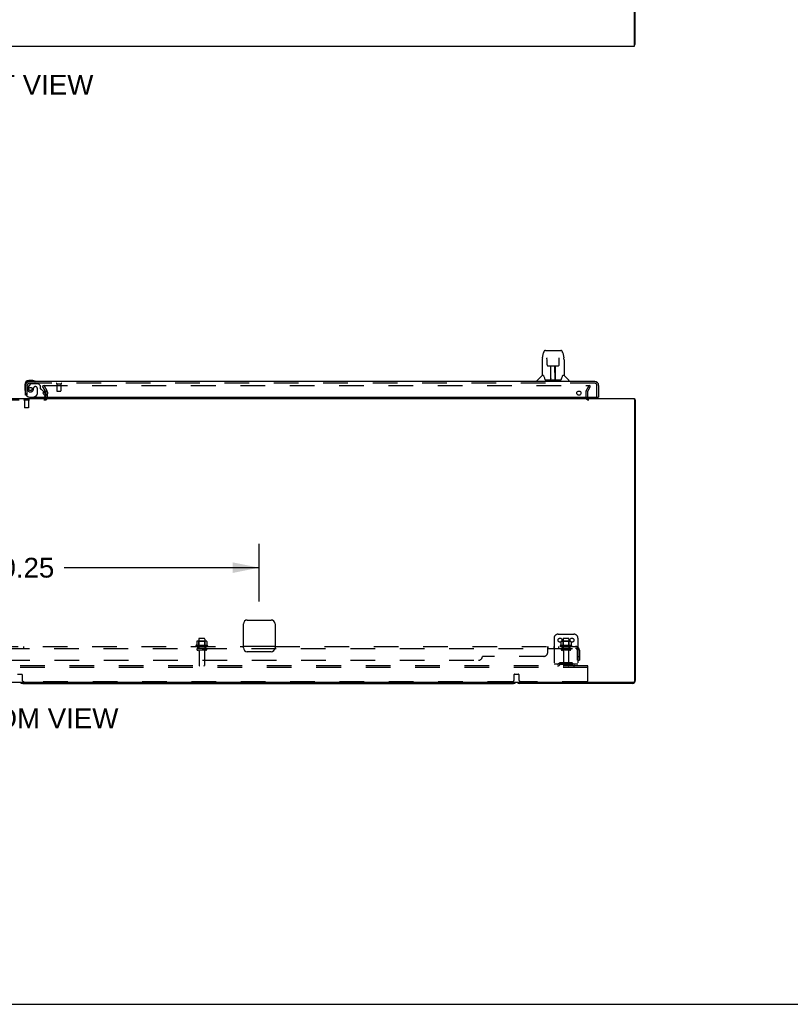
# Model space of a CAD drawing. Header units: inches. Extents: x 0 to 283, y 0 to 183.
# Tile 3 of 70: x 98 to 147, y 0 to 62. Entities that reach past the tile are written whole.
import ezdxf

# ---------------------------------------------------------------- set-up
doc = ezdxf.new("R2010")
doc.units = ezdxf.units.IN
doc.header["$LTSCALE"] = 15.583333
doc.header["$MEASUREMENT"] = 0
doc.linetypes.add('HIDDEN', pattern=[0.2, 0.1, -0.1])
doc.layers.get('0').update_dxf_attribs({"linetype": 'CONTINUOUS'})
for name, color, linetype in [('DEFAULT_2', 8, 'HIDDEN'), ('DIMENSIONS', 7, 'CONTINUOUS'), ('RIGHTHAND_DOOR_ASSEMBLY', 7, 'CONTINUOUS'), ('SUBPANEL', 7, 'CONTINUOUS')]:
    doc.layers.add(name, color=color, linetype=linetype)
doc.styles.get("Standard").update_dxf_attribs({"font": 'arial.ttf'})
doc.dimstyles.new('DIMSTYLE_1', dxfattribs={"dimtxt": 1.25, "dimasz": 1.666667, "dimexe": 0.09, "dimexo": 0.07, "dimgap": 0.0375, "dimtad": 0, "dimtih": 1, "dimtoh": 1, "dimzin": 4, "dimdsep": 46, "dimtxsty": 'Standard', "dimblk": '_FILLED', "dimblk1": '_FILLED', "dimblk2": '_FILLED', "dimcen": 0.09, "dimadec": 3, "dimazin": 1, "dimtfac": 1, "dimtdec": 3, "dimtofl": 0, "dimtmove": 0, "dimatfit": 3, "dimldrblk": '_FILLED', "dimfxl": 0, "dimtolj": 1, "dimtzin": 4, "dimarcsym": 0})

# ---------------------------------------------------------------- blocks, each defined once
blk = doc.blocks.new('_FILLED')
at = {"color": 0, "linetype": 'ByBlock'}
blk.add_solid([(0, 0), (-1, 0.2), (-1, -0.2)], dxfattribs=at)
blk = doc.blocks.new('*D14')
at = {"layer": 'DIMENSIONS', "color": 2, "linetype": 'Continuous'}
for p, q in [((83.167, 25.438), (83.167, 29.076)), ((113.417, 25.438), (113.417, 29.076)), ((83.167, 27.576), (95.483, 27.576)), ((113.417, 27.576), (101.101, 27.576))]:
    blk.add_line(p, q, dxfattribs=at)
at = {"layer": 'DIMENSIONS', "color": 2, "linetype": 'Continuous', "xscale": 1.6666666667, "yscale": 1.6666666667, "zscale": 1.6666666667, "rotation": 180}
blk.add_blockref('_FILLED', (83.167, 27.576), dxfattribs=at)
at = {"layer": 'DIMENSIONS', "color": 2, "linetype": 'Continuous', "xscale": 1.6666666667, "yscale": 1.6666666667, "zscale": 1.6666666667}
blk.add_blockref('_FILLED', (113.417, 27.576), dxfattribs=at)
at = {"layer": 'DIMENSIONS', "color": 2, "linetype": 'Continuous', "insert": (98.292, 28.201), "char_height": 1.25, "width": 4.36803, "attachment_point": 2, "line_spacing_factor": 0.9}
blk.add_mtext('30.25', dxfattribs=at)

msp = doc.modelspace()

# ---------------------------------------------------------------- linework, layer by layer
at = {"color": 3, "linetype": 'Continuous'}
for p, q in [((137.167, 60.614), (137.167, 128.406)), ((137.115, 60.51), (137.115, 63.867)), ((59.469, 60.51), (137.115, 60.51)), ((99.938, 38.469), (99.938, 38.676)), ((59.469, 38.271), (137.115, 38.271)), ((137.115, 38.271), (137.115, 20.383)), ((137.167, 38.167), (137.167, 20.46)), ((112.667, 24.271), (114.167, 24.271)), ((112.417, 22.521), (112.417, 24.021)), ((114.417, 24.021), (114.417, 22.521)), ((114.167, 22.271), (112.667, 22.271)), ((137.055, 20.323), (59.529, 20.323)), ((136.978, 20.271), (129.856, 20.271))]:
    msp.add_line(p, q, dxfattribs=at)
at = {"color": 7, "linetype": 'Continuous'}
for p, q in [((137.115, 60.614), (137.167, 60.614)), ((137.126, 38.2), (137.115, 38.191)), ((137.115, 38.167), (137.167, 38.167)), ((98.481, 20.271), (129.478, 20.271)), ((0, 0), (283.333, 0))]:
    msp.add_line(p, q, dxfattribs=at)
at = {"color": 3, "linetype": 'Continuous'}
for points in [[(137.126, 38.2), (137.128, 38.198), (137.13, 38.196), (137.132, 38.194), (137.135, 38.192), (137.138, 38.19), (137.141, 38.189), (137.144, 38.187)], [(137.144, 38.187), (137.15, 38.184), (137.153, 38.183), (137.155, 38.181), (137.158, 38.18), (137.16, 38.178), (137.162, 38.177), (137.164, 38.175), (137.165, 38.173), (137.166, 38.172), (137.167, 38.17), (137.167, 38.169), (137.167, 38.167)]]:
    msp.add_lwpolyline(points, dxfattribs=at)
for centre, radius, start, end in [((134.231, 38.356), 0.085, 184.04895, 270), ((136.978, 38.082), 0.189, 38.28062, 43.5127), ((112.667, 24.021), 0.25, 90, 180), ((114.167, 24.021), 0.25, 0, 90), ((112.667, 22.521), 0.25, 180, 270), ((114.167, 22.521), 0.25, 270, 360), ((129.856, 20.46), 0.189, 226.48703, 270), ((136.978, 20.46), 0.189, 270, 360), ((137.055, 20.383), 0.06, 270, 360)]:
    msp.add_arc(centre, radius, start, end, dxfattribs=at)
at = {"color": 7, "linetype": 'Continuous'}
for centre, start, end in [((98.481, 20.46), 226.5797, 270), ((129.478, 20.46), 270, 313.4203)]:
    msp.add_arc(centre, 0.189, start, end, dxfattribs=at)
at = {"layer": 'DEFAULT_2', "color": 8, "linetype": 'HIDDEN'}
for p, q in [((99.827, 39.084), (99.737, 39.032)), ((99.933, 38.692), (99.737, 39.032)), ((99.76, 39.084), (134.21, 39.084)), ((100.024, 38.744), (99.827, 39.084)), ((100.042, 38.321), (100.042, 38.676)), ((134.042, 38.676), (134.042, 38.356)), ((134.06, 38.744), (134.256, 39.084)), ((134.146, 38.676), (134.146, 38.356)), ((134.15, 38.692), (134.346, 39.032)), ((134.346, 39.032), (134.256, 39.084)), ((96.696, 38.167), (99.888, 38.167)), ((98.557, 38.171), (98.557, 38.153)), ((98.894, 38.171), (98.557, 38.171)), ((98.894, 38.153), (98.557, 38.153)), ((98.602, 38.153), (98.602, 37.681)), ((98.85, 38.153), (98.85, 37.681)), ((98.894, 38.171), (98.894, 38.153)), ((99.938, 38.323), (99.938, 38.469)), ((98.612, 37.671), (98.602, 37.681)), ((98.85, 37.681), (98.602, 37.681)), ((98.84, 37.671), (98.612, 37.671)), ((98.84, 37.671), (98.85, 37.681)), ((109.604, 23.07), (109.604, 22.475)), ((109.949, 23.1), (109.634, 23.1)), ((109.979, 23.07), (109.979, 22.475)), ((132.042, 23.125), (132.042, 21.375)), ((132.292, 23.375), (133.292, 23.375)), ((132.604, 23.07), (132.604, 22.475)), ((132.949, 23.1), (132.634, 23.1)), ((132.979, 23.07), (132.979, 22.475)), ((133.542, 23.125), (133.542, 21.375)), ((110.148, 22.67), (109.436, 22.67)), ((109.458, 22.6), (110.126, 22.6)), ((109.473, 22.915), (109.473, 22.697)), ((110.049, 22.475), (109.534, 22.475)), ((110.048, 22.936), (109.536, 22.936)), ((109.608, 22.916), (109.588, 22.936)), ((109.608, 22.62), (109.588, 22.6)), ((109.975, 22.916), (109.608, 22.916)), ((109.608, 22.62), (109.608, 22.916)), ((109.975, 22.62), (109.608, 22.62)), ((109.975, 22.916), (109.995, 22.936)), ((109.975, 22.62), (109.975, 22.916)), ((109.975, 22.62), (109.995, 22.6)), ((110.111, 22.915), (110.111, 22.697)), ((133.148, 22.67), (132.436, 22.67)), ((132.458, 22.6), (133.126, 22.6)), ((132.473, 22.915), (132.473, 22.697)), ((133.049, 22.475), (132.534, 22.475)), ((133.048, 22.936), (132.536, 22.936)), ((132.608, 22.916), (132.588, 22.936)), ((132.608, 22.62), (132.588, 22.6)), ((132.975, 22.916), (132.608, 22.916)), ((132.608, 22.62), (132.608, 22.916)), ((132.975, 22.62), (132.608, 22.62)), ((132.975, 22.916), (132.995, 22.936)), ((132.975, 22.62), (132.975, 22.916)), ((132.975, 22.62), (132.995, 22.6)), ((133.111, 22.915), (133.111, 22.697)), ((110.049, 22.365), (109.534, 22.365)), ((109.627, 22.303), (109.627, 21.405)), ((109.957, 22.303), (109.957, 21.405)), ((133.049, 22.365), (132.534, 22.365)), ((132.627, 22.303), (132.627, 21.405)), ((132.957, 22.303), (132.957, 21.405)), ((134.167, 21.375), (62.417, 21.375)), ((134.167, 21.271), (62.417, 21.271)), ((133.542, 21.479), (132.042, 21.479)), ((132.385, 21.548), (132.317, 21.499)), ((132.446, 21.464), (132.378, 21.415)), ((133.132, 21.569), (132.451, 21.569)), ((133.132, 21.465), (132.451, 21.465)), ((132.617, 21.569), (132.617, 21.465)), ((132.967, 21.569), (132.967, 21.465)), ((133.138, 21.464), (133.206, 21.415)), ((133.199, 21.548), (133.267, 21.499)), ((134.167, 21.271), (134.167, 21.375)), ((134.167, 20.438), (134.167, 21.271)), ((98.162, 20.845), (98.422, 20.845)), ((98.442, 20.825), (98.442, 20.5)), ((129.517, 20.5), (129.517, 20.825)), ((129.537, 20.845), (129.797, 20.845)), ((129.817, 20.825), (129.817, 20.5)), ((129.392, 20.375), (98.567, 20.375)), ((134.104, 20.375), (129.942, 20.375))]:
    msp.add_line(p, q, dxfattribs=at)
for points in [[(134.21, 39.084), (134.213, 39.084), (134.215, 39.084), (134.217, 39.083), (134.219, 39.082), (134.221, 39.081), (134.223, 39.08), (134.225, 39.079), (134.226, 39.077), (134.227, 39.076), (134.228, 39.074), (134.229, 39.072), (134.23, 39.07), (134.23, 39.068), (134.23, 39.067)], [(134.23, 39.067), (134.23, 39.066), (134.23, 39.064), (134.23, 39.063), (134.229, 39.061), (134.228, 39.059)], [(109.473, 22.697), (109.473, 22.696), (109.473, 22.694), (109.472, 22.694), (109.472, 22.693), (109.472, 22.692), (109.471, 22.691), (109.471, 22.691), (109.471, 22.691), (109.47, 22.69), (109.47, 22.69), (109.47, 22.689), (109.469, 22.689), (109.469, 22.689), (109.469, 22.689), (109.469, 22.689), (109.468, 22.688), (109.468, 22.688), (109.468, 22.688)], [(109.479, 22.924), (109.478, 22.923), (109.476, 22.922), (109.475, 22.921), (109.474, 22.92), (109.474, 22.918), (109.473, 22.916), (109.473, 22.915)], [(110.105, 22.924), (110.106, 22.923), (110.108, 22.922), (110.109, 22.921), (110.11, 22.92), (110.11, 22.918), (110.111, 22.916), (110.111, 22.915)], [(110.116, 22.688), (110.116, 22.688), (110.116, 22.688), (110.115, 22.689), (110.115, 22.689), (110.115, 22.689), (110.114, 22.689), (110.114, 22.689), (110.114, 22.69), (110.113, 22.69), (110.113, 22.691), (110.113, 22.691), (110.112, 22.691), (110.112, 22.692), (110.112, 22.693), (110.111, 22.694), (110.111, 22.694), (110.111, 22.696), (110.111, 22.697)], [(132.473, 22.697), (132.473, 22.696), (132.473, 22.694), (132.472, 22.694), (132.472, 22.693), (132.472, 22.692), (132.471, 22.691), (132.471, 22.691), (132.471, 22.691), (132.47, 22.69), (132.47, 22.69), (132.47, 22.689), (132.469, 22.689), (132.469, 22.689), (132.469, 22.689), (132.469, 22.689), (132.468, 22.688), (132.468, 22.688), (132.468, 22.688)], [(132.479, 22.924), (132.478, 22.923), (132.476, 22.922), (132.475, 22.921), (132.474, 22.92), (132.474, 22.918), (132.473, 22.916), (132.473, 22.915)], [(133.105, 22.924), (133.106, 22.923), (133.108, 22.922), (133.109, 22.921), (133.11, 22.92), (133.11, 22.918), (133.111, 22.916), (133.111, 22.915)], [(133.116, 22.688), (133.116, 22.688), (133.116, 22.688), (133.115, 22.689), (133.115, 22.689), (133.115, 22.689), (133.114, 22.689), (133.114, 22.689), (133.114, 22.69), (133.113, 22.69), (133.113, 22.691), (133.113, 22.691), (133.112, 22.691), (133.112, 22.692), (133.112, 22.693), (133.111, 22.694), (133.111, 22.694), (133.111, 22.696), (133.111, 22.697)]]:
    msp.add_lwpolyline(points, dxfattribs=at)
for centre in [(132.417, 23), (133.167, 23)]:
    msp.add_circle(centre, 0.128, dxfattribs=at)
for centre, radius, start, end in [((99.905, 38.676), 0.033, 0, 30), ((99.905, 38.676), 0.137, 0, 30), ((134.179, 38.676), 0.137, 150, 180), ((134.179, 38.676), 0.033, 150, 180), ((99.888, 38.321), 0.154, 270, 360), ((99.888, 38.321), 0.05, 270, 360), ((134.231, 38.356), 0.189, 180, 270), ((134.231, 38.356), 0.085, 180, 184.04895), ((109.634, 23.07), 0.03, 90, 180), ((109.949, 23.07), 0.03, 0, 90), ((132.292, 23.125), 0.25, 90, 180), ((132.634, 23.07), 0.03, 90, 180), ((132.949, 23.07), 0.03, 0, 90), ((133.292, 23.125), 0.25, 0, 90), ((109.458, 22.639), 0.0384, 124.44966, 270), ((109.792, 22.07), 0.698, 117.6814, 120.66313), ((109.536, 22.795), 0.141, 90, 113.95), ((109.534, 22.42), 0.055, 90, 270), ((110.048, 22.795), 0.141, 66.05, 90), ((110.049, 22.42), 0.055, 270, 90), ((109.792, 22.07), 0.698, 59.33687, 62.3186), ((110.126, 22.639), 0.0384, 270, 55.55034), ((132.458, 22.639), 0.0384, 124.44966, 270), ((132.792, 22.07), 0.698, 117.6814, 120.66313), ((132.536, 22.795), 0.141, 90, 113.95), ((132.534, 22.42), 0.055, 90, 270), ((133.048, 22.795), 0.141, 66.05, 90), ((133.049, 22.42), 0.055, 270, 90), ((132.792, 22.07), 0.698, 59.33687, 62.3186), ((133.126, 22.639), 0.0384, 270, 55.55034), ((109.564, 22.303), 0.0625, 0, 90), ((110.019, 22.303), 0.0625, 90, 180), ((132.564, 22.303), 0.0625, 0, 90), ((133.019, 22.303), 0.0625, 90, 180), ((109.657, 21.405), 0.03, 180, 270), ((109.927, 21.405), 0.03, 270, 360), ((132.256, 21.583), 0.104, 270, 305.75389), ((132.256, 21.583), 0.208, 270, 305.75389), ((132.451, 21.455), 0.114, 90, 125.75389), ((132.451, 21.455), 0.01, 90, 125.75389), ((132.657, 21.405), 0.03, 180, 270), ((132.927, 21.405), 0.03, 270, 360), ((133.132, 21.455), 0.114, 54.24611, 90), ((133.132, 21.455), 0.01, 54.24611, 90), ((133.328, 21.583), 0.208, 234.24611, 270), ((133.328, 21.583), 0.104, 234.24611, 270), ((98.422, 20.825), 0.02, 0, 90), ((129.537, 20.825), 0.02, 90, 180), ((129.797, 20.825), 0.02, 0, 90), ((98.567, 20.5), 0.125, 180, 270), ((129.392, 20.5), 0.125, 270, 360), ((129.942, 20.5), 0.125, 180, 270), ((134.104, 20.438), 0.0625, 270, 360)]:
    msp.add_arc(centre, radius, start, end, dxfattribs=at)
at = {"layer": 'RIGHTHAND_DOOR_ASSEMBLY', "color": 7, "linetype": 'Continuous'}
for p, q in [((131.306, 40.838), (131.371, 41.143)), ((131.495, 41.298), (132.379, 41.298)), ((131.581, 41.298), (131.58, 41.298)), ((132.379, 41.298), (132.464, 41.298)), ((132.588, 41.143), (132.653, 40.838)), ((131.29, 40.695), (131.29, 39.723)), ((131.591, 40.824), (131.592, 40.821)), ((131.592, 40.821), (131.592, 40.817)), ((131.592, 40.817), (131.592, 40.813)), ((131.592, 40.813), (131.592, 40.806)), ((131.594, 40.675), (131.592, 40.806)), ((131.599, 40.392), (131.594, 40.675)), ((132.36, 40.392), (132.367, 40.805)), ((132.367, 40.813), (132.367, 40.817)), ((132.367, 40.805), (132.367, 40.813)), ((132.659, 40.808), (132.653, 40.838)), ((132.668, 40.694), (132.668, 39.723)), ((131.599, 40.392), (131.601, 40.378)), ((131.68, 40.314), (131.8, 40.314)), ((131.83, 39.468), (131.845, 40.315)), ((131.836, 40.315), (132.124, 40.315)), ((131.838, 39.899), (131.838, 40.315)), ((131.844, 40.259), (131.838, 40.259)), ((131.841, 40.089), (131.838, 40.089)), ((131.841, 40.077), (131.838, 40.077)), ((132.105, 39.448), (132.09, 40.315)), ((132.091, 40.259), (132.121, 40.259)), ((132.121, 40.089), (132.094, 40.089)), ((132.121, 40.077), (132.094, 40.077)), ((132.096, 40.315), (132.096, 40.259)), ((132.098, 39.849), (132.121, 39.849)), ((132.121, 39.845), (132.098, 39.845)), ((132.121, 39.448), (132.121, 40.315)), ((132.159, 40.314), (132.279, 40.314)), ((99.126, 39.389), (98.87, 39.389)), ((98.913, 39.329), (98.87, 39.329)), ((99.164, 39.387), (99.126, 39.389)), ((99.262, 39.343), (99.255, 39.344)), ((130.975, 39.329), (130.975, 39.392)), ((131.285, 39.717), (130.987, 39.42)), ((131.363, 39.723), (131.29, 39.723)), ((131.36, 39.723), (131.366, 39.713)), ((131.426, 39.558), (131.441, 39.511)), ((131.441, 39.511), (131.444, 39.502)), ((131.494, 39.448), (132.465, 39.448)), ((131.831, 39.519), (131.831, 39.494)), ((131.838, 39.448), (131.838, 39.452)), ((132.105, 39.494), (132.104, 39.519)), ((132.515, 39.502), (132.518, 39.511)), ((132.593, 39.712), (132.598, 39.722)), ((132.668, 39.723), (132.595, 39.723)), ((132.674, 39.717), (132.972, 39.42)), ((132.983, 39.329), (132.983, 39.392)), ((98.607, 39.126), (98.607, 38.87)), ((98.607, 38.87), (98.61, 38.832)), ((98.652, 38.741), (98.654, 38.735)), ((99.81, 38.679), (99.867, 38.622)), ((99.178, 38.35), (99.109, 38.31)), ((99.109, 38.271), (99.109, 38.31)), ((99.896, 38.551), (99.896, 38.469)), ((134.834, 38.35), (134.854, 38.35))]:
    msp.add_line(p, q, dxfattribs=at)
at = {"layer": 'RIGHTHAND_DOOR_ASSEMBLY', "color": 3, "linetype": 'Continuous'}
for p, q in [((134.608, 39.329), (98.913, 39.329)), ((98.667, 38.475), (98.667, 39.083)), ((134.854, 39.083), (134.854, 38.35)), ((98.917, 38.35), (134.834, 38.35))]:
    msp.add_line(p, q, dxfattribs=at)
at = {"layer": 'RIGHTHAND_DOOR_ASSEMBLY', "color": 8, "linetype": 'HIDDEN'}
for p, q in [((134.608, 39.225), (98.913, 39.225)), ((99.012, 39.204), (99.463, 39.204)), ((99.589, 39.078), (99.463, 39.204)), ((100.629, 39.182), (100.913, 39.182)), ((100.647, 39.182), (100.647, 38.735)), ((100.895, 39.182), (100.895, 38.735)), ((98.771, 38.475), (98.771, 39.083)), ((98.947, 39.171), (98.846, 39.027)), ((99.168, 38.914), (99.168, 38.926)), ((99.299, 39.012), (99.266, 39.012)), ((99.397, 38.914), (99.397, 38.535)), ((99.589, 39.078), (99.589, 38.899)), ((99.647, 38.841), (99.81, 38.679)), ((100.657, 38.725), (100.885, 38.725)), ((134.75, 38.35), (134.75, 39.083)), ((98.771, 38.475), (98.667, 38.475)), ((99.739, 38.271), (99.109, 38.271)), ((99.178, 38.35), (99.347, 38.448)), ((99.896, 38.469), (99.896, 38.428))]:
    msp.add_line(p, q, dxfattribs=at)
at = {"layer": 'RIGHTHAND_DOOR_ASSEMBLY', "color": 7, "linetype": 'Continuous'}
for points in [[(131.495, 41.298), (131.491, 41.298), (131.478, 41.296), (131.465, 41.293), (131.453, 41.288), (131.441, 41.281), (131.431, 41.273), (131.422, 41.264), (131.414, 41.255), (131.407, 41.244), (131.4, 41.233), (131.394, 41.22), (131.389, 41.207), (131.383, 41.192), (131.378, 41.175), (131.374, 41.156), (131.371, 41.143)], [(132.588, 41.143), (132.585, 41.156), (132.58, 41.175), (132.575, 41.192), (132.57, 41.207), (132.565, 41.221), (132.558, 41.233), (132.552, 41.244), (132.545, 41.255), (132.536, 41.265), (132.527, 41.274), (132.517, 41.282), (132.505, 41.288), (132.493, 41.293), (132.48, 41.296), (132.467, 41.298), (132.464, 41.298)], [(131.306, 40.838), (131.3, 40.807), (131.294, 40.768), (131.291, 40.728), (131.29, 40.695)], [(131.591, 40.826), (131.591, 40.827), (131.591, 40.827), (131.591, 40.827), (131.591, 40.826), (131.591, 40.825), (131.591, 40.825), (131.591, 40.824)], [(132.367, 40.817), (132.367, 40.821), (132.367, 40.823), (132.367, 40.824), (132.368, 40.825), (132.368, 40.826), (132.368, 40.826), (132.368, 40.827)], [(132.668, 40.694), (132.668, 40.728), (132.664, 40.768), (132.659, 40.808)], [(131.601, 40.378), (131.604, 40.366), (131.609, 40.354), (131.617, 40.344), (131.625, 40.334), (131.635, 40.327), (131.646, 40.321), (131.658, 40.316), (131.67, 40.314), (131.678, 40.314)], [(131.8, 40.314), (131.804, 40.314), (131.812, 40.314), (131.82, 40.314)], [(131.82, 40.314), (131.828, 40.315), (131.836, 40.315)], [(132.124, 40.315), (132.132, 40.315), (132.14, 40.314)], [(132.14, 40.314), (132.148, 40.314), (132.156, 40.314), (132.159, 40.314)], [(132.28, 40.314), (132.29, 40.314), (132.302, 40.317), (132.314, 40.321), (132.325, 40.327), (132.335, 40.335), (132.343, 40.345), (132.35, 40.355), (132.355, 40.367), (132.358, 40.38), (132.36, 40.392)], [(131.366, 39.713), (131.38, 39.684), (131.395, 39.649), (131.41, 39.606), (131.426, 39.558)], [(131.444, 39.502), (131.448, 39.49), (131.453, 39.479), (131.458, 39.471)], [(131.458, 39.471), (131.464, 39.463), (131.469, 39.457), (131.476, 39.453), (131.483, 39.449), (131.491, 39.448), (131.493, 39.448)], [(132.465, 39.448), (132.467, 39.448), (132.475, 39.449), (132.482, 39.452), (132.489, 39.457), (132.495, 39.463), (132.5, 39.47)], [(132.5, 39.47), (132.505, 39.479), (132.51, 39.489), (132.515, 39.502)], [(132.518, 39.511), (132.532, 39.557), (132.548, 39.605), (132.564, 39.647), (132.579, 39.684), (132.593, 39.712)]]:
    msp.add_lwpolyline(points, dxfattribs=at)
at = {"layer": 'RIGHTHAND_DOOR_ASSEMBLY', "color": 8, "linetype": 'HIDDEN'}
msp.add_circle((98.971, 38.862), 0.101, dxfattribs=at)
at = {"layer": 'RIGHTHAND_DOOR_ASSEMBLY', "color": 3, "linetype": 'Continuous'}
for centre in [(99.917, 38.6), (133.604, 38.6)]:
    msp.add_circle(centre, 0.133, dxfattribs=at)
at = {"layer": 'RIGHTHAND_DOOR_ASSEMBLY', "color": 7, "linetype": 'Continuous'}
for centre, radius, start, end in [((98.87, 39.126), 0.263, 90, 180), ((98.87, 39.126), 0.203, 90, 180), ((99.126, 39.139), 0.25, 59.11011, 90), ((99.247, 39.344), 0.015, 270, 353.62041), ((99.247, 39.341), 0.015, 6.37959, 59.11011), ((131.015, 39.392), 0.0394, 135, 180), ((131.299, 39.703), 0.0197, 97.5, 135), ((131.85, 39.467), 0.0197, 179, 269.92316), ((132.085, 39.467), 0.0197, 270.07713, 1), ((132.66, 39.703), 0.0197, 45, 82.5), ((132.944, 39.392), 0.0394, 0, 45), ((98.857, 38.87), 0.25, 180, 210.88989), ((98.655, 38.749), 0.015, 210.88989, 263.62041), ((98.652, 38.749), 0.015, 276.37959, 360), ((99.796, 38.551), 0.1, 0, 45), ((99.739, 38.428), 0.157, 270, 280.11041), ((99.739, 38.428), 0.157, 291.38216, 330.16967)]:
    msp.add_arc(centre, radius, start, end, dxfattribs=at)
at = {"layer": 'RIGHTHAND_DOOR_ASSEMBLY', "color": 3, "linetype": 'Continuous'}
for centre, radius, start, end in [((98.913, 39.083), 0.246, 90, 180), ((134.608, 39.083), 0.246, 0, 90), ((98.917, 38.6), 0.25, 180, 270)]:
    msp.add_arc(centre, radius, start, end, dxfattribs=at)
at = {"layer": 'RIGHTHAND_DOOR_ASSEMBLY', "color": 8, "linetype": 'HIDDEN'}
for centre, radius, start, end in [((98.913, 39.083), 0.142, 90, 180), ((99.012, 39.125), 0.079, 90, 144.9), ((100.629, 39.204), 0.0215, 90, 270), ((100.913, 39.204), 0.0215, 270, 90), ((134.608, 39.083), 0.142, 0, 90), ((98.971, 38.862), 0.187, 163.15611, 342.15176), ((99.161, 38.805), 0.386, 144.9, 163.15611), ((98.775, 38.926), 0.393, 342.07023, 358.3395), ((99.266, 38.914), 0.098, 90, 180), ((99.299, 38.914), 0.098, 0, 90), ((99.628, 38.899), 0.039, 180, 248.39038), ((99.577, 38.77), 0.1, 45, 68.39038), ((100.657, 38.735), 0.01, 180, 270), ((100.885, 38.735), 0.01, 270, 360), ((99.297, 38.535), 0.1, 300.09201, 360), ((99.739, 38.428), 0.157, 280.11041, 291.38216), ((99.739, 38.428), 0.157, 330.16967, 360)]:
    msp.add_arc(centre, radius, start, end, dxfattribs=at)
at = {"layer": 'RIGHTHAND_DOOR_ASSEMBLY', "color": 7, "linetype": 'Continuous'}
for centre, start_param, end_param in [((131.83, 39.487), -1.369355, -1.264777), ((132.105, 39.487), -1.876815, -1.570796)]:
    msp.add_ellipse(centre, major_axis=(0.0394, 0), ratio=1, start_param=start_param, end_param=end_param, dxfattribs=at)
at = {"layer": 'SUBPANEL', "color": 8, "linetype": 'HIDDEN'}
for p, q in [((63.073, 22.475), (133.511, 22.475)), ((84.167, 22.6), (112.417, 22.6)), ((98.542, 22.6), (98.542, 22.475)), ((109.542, 22.475), (109.542, 22.6)), ((110.042, 22.475), (110.042, 22.6)), ((114.417, 22.6), (133.511, 22.6)), ((131.636, 22.225), (131.636, 22.546)), ((131.666, 22.599), (131.668, 22.6)), ((131.669, 22.6), (131.671, 22.6)), ((131.671, 22.475), (131.671, 22.6)), ((132.033, 22.6), (132.033, 22.475)), ((132.314, 22.6), (132.314, 22.475)), ((132.542, 22.6), (132.542, 22.475)), ((133.042, 22.6), (133.042, 22.475)), ((133.549, 22.546), (133.47, 22.45)), ((133.511, 22.475), (133.511, 22.6)), ((133.511, 22.532), (133.511, 22.535)), ((133.511, 22.535), (133.511, 22.535)), ((131.386, 21.975), (127.511, 21.975)), ((133.511, 21.725), (133.511, 22.363)), ((133.511, 21.975), (133.636, 21.975)), ((133.636, 22.363), (133.636, 21.725)), ((69.323, 21.725), (127.261, 21.725)), ((133.511, 21.725), (133.636, 21.725))]:
    msp.add_line(p, q, dxfattribs=at)
at = {"layer": 'SUBPANEL', "color": 3, "linetype": 'Continuous'}
msp.add_line((114.417, 22.6), (112.417, 22.6), dxfattribs=at)
at = {"layer": 'SUBPANEL', "color": 8, "linetype": 'HIDDEN'}
for points in [[(131.636, 22.546), (131.637, 22.549), (131.639, 22.551)], [(131.636, 22.45), (131.637, 22.45), (131.639, 22.449), (131.641, 22.449), (131.642, 22.45), (131.644, 22.45), (131.646, 22.451), (131.647, 22.452), (131.649, 22.453), (131.65, 22.454), (131.651, 22.456), (131.653, 22.457), (131.654, 22.459), (131.655, 22.461), (131.658, 22.465)], [(131.636, 22.45), (131.637, 22.45), (131.639, 22.449), (131.641, 22.449), (131.642, 22.45), (131.644, 22.45), (131.646, 22.451), (131.647, 22.452), (131.649, 22.453), (131.65, 22.454), (131.651, 22.456), (131.653, 22.457), (131.654, 22.459)], [(131.637, 22.549), (131.639, 22.551), (131.641, 22.555)], [(131.641, 22.555), (131.643, 22.558), (131.644, 22.562), (131.646, 22.566), (131.649, 22.574)], [(131.649, 22.574), (131.651, 22.578), (131.653, 22.581)], [(131.653, 22.581), (131.654, 22.585), (131.656, 22.588), (131.658, 22.591), (131.66, 22.594), (131.662, 22.596), (131.664, 22.598)], [(131.656, 22.588), (131.658, 22.591), (131.66, 22.594), (131.662, 22.596), (131.664, 22.598), (131.666, 22.599), (131.668, 22.6), (131.669, 22.6), (131.671, 22.6)], [(131.658, 22.465), (131.659, 22.467), (131.661, 22.469), (131.662, 22.47), (131.664, 22.472), (131.665, 22.473), (131.667, 22.474), (131.668, 22.475), (131.67, 22.475), (131.671, 22.475)], [(131.661, 22.469), (131.662, 22.47), (131.664, 22.472), (131.665, 22.473), (131.667, 22.474), (131.668, 22.475), (131.67, 22.475), (131.671, 22.475)], [(133.47, 22.45), (133.47, 22.45), (133.471, 22.449), (133.472, 22.449), (133.473, 22.45), (133.474, 22.45), (133.475, 22.451), (133.477, 22.452), (133.478, 22.453), (133.48, 22.454), (133.481, 22.456), (133.483, 22.457), (133.487, 22.461)], [(133.487, 22.461), (133.489, 22.463), (133.491, 22.465), (133.494, 22.467), (133.496, 22.469), (133.498, 22.47), (133.501, 22.472), (133.503, 22.473), (133.505, 22.474), (133.507, 22.475), (133.509, 22.475), (133.511, 22.475)], [(133.511, 22.535), (133.511, 22.535), (133.511, 22.535), (133.511, 22.534), (133.511, 22.534), (133.511, 22.533), (133.51, 22.533), (133.51, 22.532), (133.51, 22.532), (133.51, 22.531), (133.51, 22.53), (133.51, 22.529), (133.51, 22.529), (133.51, 22.528), (133.509, 22.527), (133.509, 22.526), (133.509, 22.526), (133.509, 22.525), (133.509, 22.524), (133.509, 22.523), (133.508, 22.523), (133.508, 22.522), (133.508, 22.521), (133.508, 22.52), (133.508, 22.519), (133.507, 22.518), (133.507, 22.518), (133.507, 22.517), (133.507, 22.516), (133.506, 22.515), (133.506, 22.514), (133.506, 22.513), (133.506, 22.512), (133.505, 22.511), (133.505, 22.51), (133.505, 22.509), (133.504, 22.509), (133.504, 22.508), (133.504, 22.507), (133.503, 22.506), (133.503, 22.505), (133.503, 22.504), (133.502, 22.503), (133.502, 22.502), (133.502, 22.5), (133.501, 22.499), (133.501, 22.498), (133.5, 22.497), (133.5, 22.496), (133.5, 22.495), (133.499, 22.494), (133.499, 22.493), (133.498, 22.492), (133.498, 22.491), (133.497, 22.49), (133.497, 22.489), (133.497, 22.488), (133.496, 22.487), (133.496, 22.486), (133.495, 22.486), (133.495, 22.485), (133.495, 22.484), (133.494, 22.483), (133.494, 22.482), (133.493, 22.481), (133.493, 22.481), (133.493, 22.48), (133.492, 22.479), (133.492, 22.478), (133.491, 22.478), (133.491, 22.477), (133.491, 22.476), (133.49, 22.476), (133.49, 22.475), (133.489, 22.474), (133.489, 22.474), (133.489, 22.473), (133.488, 22.473), (133.488, 22.472), (133.488, 22.472), (133.488, 22.472)], [(133.488, 22.472), (133.488, 22.472), (133.488, 22.471), (133.488, 22.471), (133.488, 22.472), (133.488, 22.472), (133.488, 22.472), (133.488, 22.472), (133.489, 22.473), (133.489, 22.473), (133.489, 22.474), (133.49, 22.474), (133.49, 22.475), (133.49, 22.475)], [(133.534, 22.57), (133.531, 22.578), (133.529, 22.581), (133.528, 22.585), (133.526, 22.588), (133.524, 22.591), (133.522, 22.594), (133.52, 22.596), (133.518, 22.598), (133.516, 22.599), (133.514, 22.6), (133.512, 22.6), (133.511, 22.6)], [(133.549, 22.546), (133.547, 22.549), (133.544, 22.551), (133.542, 22.555), (133.54, 22.558), (133.538, 22.562), (133.536, 22.566), (133.534, 22.57)]]:
    msp.add_lwpolyline(points, dxfattribs=at)
for centre, radius, start, end in [((133.399, 22.363), 0.237, 0, 90), ((133.399, 22.363), 0.112, 0, 90), ((127.261, 21.975), 0.25, 270, 360), ((131.386, 22.225), 0.25, 270, 360)]:
    msp.add_arc(centre, radius, start, end, dxfattribs=at)

# ---------------------------------------------------------------- texts
at = {"layer": 'DIMENSIONS', "color": 2, "linetype": 'Continuous', "char_height": 1.25, "attachment_point": 2, "line_spacing_factor": 0.9}
for s, insert, width in [('FRONT VIEW', (97.464, 58.701), 10.93866), ('BOTTOM VIEW', (98.318, 18.687), 12.38848)]:
    msp.add_mtext(s, dxfattribs=dict(at, insert=insert, width=width))

# ---------------------------------------------------------------- dimensions: what is measured, and where the dimension line sits
at = {"layer": 'DIMENSIONS', "color": 2, "linetype": 'Continuous'}
dim = msp.add_linear_dim(base=(113.417, 27.576), p1=(83.167, 25.368), p2=(113.417, 25.368), dimstyle='DIMSTYLE_1', dxfattribs=at)
dim.commit()
dim.dimension.update_dxf_attribs({"geometry": '*D14', "text_midpoint": (98.294, 27.569), "dimtype": 160})

doc.saveas('drawing.dxf')
